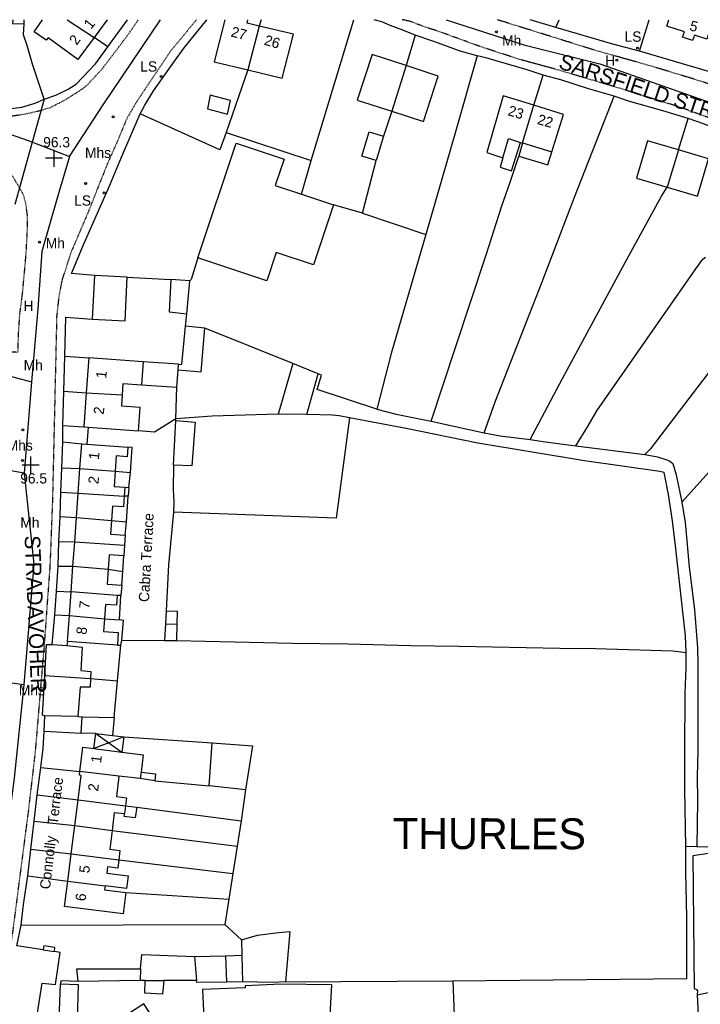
# Model space of a CAD drawing. Header units: metres. Extents: x 611948 to 1225781, y 656699 to 1316021.
# Tile 52 of 169: x 612360 to 612492, y 658052 to 658243. Entities that reach past the tile are written whole.
import ezdxf

# ---------------------------------------------------------------- set-up
doc = ezdxf.new("R2010")
doc.units = ezdxf.units.M
doc.linetypes.add('4696-16$0$PECK', pattern=[0.2, 0.1, -0.1])
for name, color, linetype in [('4696-16$0$BLD_INN_W', 253, 'Continuous'), ('4696-16$0$BLD_OTL_P', 253, 'Continuous'), ('4696-16$0$BLD_OTL_S', 253, 'Continuous'), ('4696-16$0$GEN_LIN_D', 253, 'Continuous'), ('4696-16$0$HT_CTRL', 253, 'Continuous'), ('4696-16$0$OTHER_SYM', 253, 'Continuous'), ('4696-16$0$POLE_SYMB', 253, 'Continuous'), ('4696-16$0$ROADS', 253, 'Continuous'), ('4696-16$0$ROADS_CTR', 253, 'Continuous'), ('4696-16$0$ROADS_PCK', 253, '4696-16$0$PECK'), ('4696-16$0$TEXT', 253, 'Continuous'), ('4696-16$0$WATER_FTR', 253, 'Continuous')]:
    doc.layers.add(name, color=color, linetype=linetype)
doc.styles.add('4696-16$0$STANDARD', font='txt')

# ---------------------------------------------------------------- blocks, each defined once
blk = doc.blocks.new('4696-16$0$13', base_point=(160450.170478, 242323.105036))
blk.add_circle((160450.170478, 242323.105036), 0.187958)
blk = doc.blocks.new('4696-16$0$35', base_point=(150.27109, 306.896499))
for p, q in [((150.27109, 308.539432), (150.27109, 305.253567)), ((151.914023, 306.896499), (148.62816, 306.896499))]:
    blk.add_line(p, q)
blk = doc.blocks.new('4696-16')
at = {"layer": '4696-16$0$BLD_INN_W', "flags": 128}
for points in [[(612369.368, 658243.251), (612374.565, 658239.793)], [(612406.607, 658241.997), (612404.395, 658233.529)], [(612435.075, 658234.344), (612432.299, 658225.504)], [(612457.676, 658219.369), (612459.843, 658226.677)], [(612453.831, 658216.473), (612454.959, 658220.197), (612457.258, 658219.475)], [(612457.676, 658219.369), (612463.331, 658217.618)], [(612487.919, 658218.015), (612485.702, 658210.784)], [(612384.114, 658176.948), (612383.758, 658172.502)], [(612390.868, 658175.402), (612390.943, 658176.467)], [(612373.07, 658170.905), (612380.092, 658170.531)], [(612371.837, 658156.242), (612378.669, 658155.776)], [(612380.521, 658152.626), (612380.432, 658150.928)], [(612371.496, 658151.507), (612380.432, 658150.928)], [(612371.152, 658146.742), (612377.98, 658146.203)], [(612370.813, 658142.035), (612380.49, 658141.416)], [(612370.474, 658137.326), (612377.297, 658136.727)], [(612379.045, 658131.682), (612370.114, 658132.339)], [(612369.783, 658127.747), (612376.606, 658127.14)], [(612365.012, 658116.155), (612373.88, 658115.56)], [(612374.899, 658104.925), (612377.441, 658103.113)], [(612374.899, 658104.925), (612378.16, 658104.531)], [(612380.351, 658104.24), (612377.441, 658103.113)], [(612377.441, 658103.113), (612374.53, 658101.986)], [(612377.441, 658103.113), (612379.981, 658101.302)], [(612374.53, 658101.986), (612379.981, 658101.302)], [(612379.393, 658096.622), (612371.832, 658097.572)], [(612383.691, 658097.417), (612383.52, 658096.165)], [(612371.467, 658092.077), (612380.679, 658090.918)], [(612380.679, 658090.918), (612380.477, 658089.313)], [(612370.835, 658087.049), (612378.074, 658086.139)], [(612370.146, 658081.576), (612379.358, 658080.418)], [(612369.479, 658076.274), (612376.72, 658075.363)], [(612364.696, 658062.978), (612366.883, 658062.642)], [(612394.026, 658061.693), (612394.416, 658057.019)], [(612400.066, 658061.79), (612400.245, 658056.727)], [(612383.609, 658059.312), (612383.528, 658057.032)], [(612384.493, 658057.048), (612388.074, 658057.017)]]:
    blk.add_lwpolyline(points, dxfattribs=at)
at = {"layer": '4696-16$0$BLD_OTL_P', "flags": 128}
for points in [[(612456.952, 658216.817), (612462.54, 658215.102), (612463.331, 658217.618)], [(612380.351, 658104.24), (612379.981, 658101.302)], [(612394.026, 658061.693), (612400.066, 658061.79)]]:
    blk.add_lwpolyline(points, dxfattribs=at)
at = {"layer": '4696-16$0$BLD_OTL_S', "flags": 128}
for points in [[(612358.792, 658243.251), (612358.777, 658242.496), (612360.996, 658242.461)], [(612360.996, 658242.461), (612361.038, 658243.251)], [(612374.565, 658239.793), (612371.439, 658235.507), (612365.645, 658239.714), (612365.263, 658239.266), (612362.963, 658240.92), (612364.584, 658243.251)], [(612369.368, 658243.251), (612374.565, 658239.793)], [(612377.131, 658243.251), (612374.565, 658239.793)], [(612399.924, 658243.251), (612397.835, 658235.098), (612404.395, 658233.529)], [(612406.607, 658241.997), (612404.235, 658242.575), (612404.406, 658243.251)], [(612404.395, 658233.529), (612411.019, 658231.931), (612413.216, 658240.415), (612406.607, 658241.997)], [(612406.607, 658241.997), (612404.395, 658233.529)], [(612494.683, 658243.25), (612493.419, 658239.496), (612490.991, 658240.278), (612490.624, 658239.202), (612488.706, 658239.845), (612489.052, 658240.913), (612485.622, 658242.016), (612486.038, 658243.25)], [(612435.075, 658234.344), (612428.471, 658236.479), (612425.62, 658227.664), (612432.299, 658225.504)], [(612432.299, 658225.504), (612438.475, 658223.508), (612441.325, 658232.322), (612435.075, 658234.344)], [(612435.075, 658234.344), (612432.299, 658225.504)], [(612396.552, 658225.949), (612400.452, 658224.945), (612401.001, 658227.616), (612397.1, 658228.641), (612396.552, 658225.949)], [(612459.843, 658226.677), (612453.918, 658228.499), (612450.75, 658217.494), (612453.831, 658216.473)], [(612457.676, 658219.369), (612459.843, 658226.677)], [(612463.331, 658217.618), (612465.612, 658224.903), (612459.843, 658226.677)], [(612429.279, 658215.952), (612426.526, 658216.775), (612427.95, 658221.528), (612430.701, 658220.705)], [(612430.701, 658220.705), (612429.279, 658215.952)], [(612394.717, 658197.113), (612402.121, 658219.347), (612411.425, 658216.248), (612409.723, 658211.133), (612414.828, 658209.433)], [(612453.831, 658216.473), (612453.291, 658214.665), (612455.514, 658213.94), (612457.258, 658219.475)], [(612457.676, 658219.369), (612456.952, 658216.817)], [(612457.258, 658219.475), (612457.676, 658219.369)], [(612487.919, 658218.015), (612481.901, 658219.795), (612479.757, 658212.543), (612485.702, 658210.784)], [(612485.702, 658210.784), (612491.56, 658209.053), (612493.704, 658216.304), (612487.919, 658218.015)], [(612487.919, 658218.015), (612485.702, 658210.784)], [(612414.828, 658209.433), (612421.032, 658207.366)], [(612421.032, 658207.366), (612417.156, 658195.727), (612409.892, 658198.145), (612408.066, 658192.667), (612394.717, 658197.113)], [(612374.635, 658193.677), (612374.223, 658185.214)], [(612374.223, 658185.214), (612380.605, 658184.903), (612381.017, 658193.366)], [(612381.017, 658193.366), (612374.635, 658193.677)], [(612389.448, 658192.883), (612389.129, 658186.635), (612392.578, 658186.221)], [(612393.154, 658192.634), (612389.448, 658192.883)], [(612392.578, 658186.221), (612393.154, 658192.634)], [(612390.868, 658175.402), (612395.369, 658175.022), (612396.086, 658183.484)], [(612390.943, 658176.467), (612391.567, 658176.416), (612392.335, 658183.871)], [(612396.086, 658183.484), (612392.335, 658183.871)], [(612373.549, 658177.693), (612373.07, 658170.905)], [(612384.114, 658176.948), (612373.549, 658177.693)], [(612390.943, 658176.467), (612384.114, 658176.948)], [(612413.112, 658176.599), (612410.261, 658166.777)], [(612418.01, 658174.619), (612413.112, 658176.599)], [(612390.63, 658172.018), (612390.868, 658175.402)], [(612390.868, 658175.402), (612390.943, 658176.467)], [(612415.861, 658166.745), (612418.01, 658174.619)], [(612380.092, 658170.531), (612380.248, 658172.75), (612383.758, 658172.502)], [(612373.07, 658170.905), (612372.607, 658164.337)], [(612373.07, 658170.905), (612380.092, 658170.531)], [(612383.758, 658172.502), (612390.63, 658172.018)], [(612383.188, 658163.591), (612383.508, 658168.119), (612379.94, 658168.371), (612380.092, 658170.531)], [(612389.984, 658156.923), (612390.457, 658165.575)], [(612390.457, 658165.575), (612394.164, 658165.246), (612393.527, 658156.792), (612389.984, 658156.923)], [(612415.861, 658166.745), (612410.261, 658166.777)], [(612372.607, 658164.337), (612373.442, 658164.278)], [(612373.442, 658164.278), (612383.188, 658163.591)], [(612371.837, 658156.242), (612372.183, 658161.043)], [(612372.183, 658161.043), (612373.148, 658160.973)], [(612373.148, 658160.973), (612381.115, 658160.399)], [(612381.115, 658160.399), (612380.981, 658158.541), (612378.879, 658158.693), (612378.669, 658155.776)], [(612371.496, 658151.507), (612371.837, 658156.242)], [(612371.837, 658156.242), (612378.669, 658155.776)], [(612378.669, 658155.776), (612378.453, 658152.775), (612380.521, 658152.626)], [(612380.521, 658152.626), (612381.294, 658152.57)], [(612381.294, 658152.57), (612381.172, 658150.874)], [(612371.152, 658146.742), (612371.496, 658151.507)], [(612371.496, 658151.507), (612380.432, 658150.928)], [(612380.432, 658150.928), (612380.281, 658148.838), (612378.181, 658148.989), (612377.98, 658146.203)], [(612381.172, 658150.874), (612380.432, 658150.928)], [(612370.813, 658142.035), (612371.152, 658146.742)], [(612371.152, 658146.742), (612377.98, 658146.203)], [(612377.98, 658146.203), (612377.79, 658143.561), (612380.63, 658143.356)], [(612380.63, 658143.356), (612380.49, 658141.416)], [(612370.474, 658137.326), (612370.813, 658142.035)], [(612370.813, 658142.035), (612380.49, 658141.416)], [(612380.49, 658141.416), (612380.339, 658139.323)], [(612380.339, 658139.323), (612377.499, 658139.527), (612377.297, 658136.727)], [(612370.114, 658132.339), (612370.474, 658137.326)], [(612370.474, 658137.326), (612377.297, 658136.727)], [(612377.297, 658136.727), (612377.089, 658133.845), (612379.93, 658133.641)], [(612379.93, 658133.641), (612379.785, 658131.629)], [(612369.783, 658127.747), (612370.114, 658132.339)], [(612379.045, 658131.682), (612370.114, 658132.339)], [(612379.045, 658131.682), (612378.906, 658129.759), (612376.806, 658129.911), (612376.606, 658127.14)], [(612379.785, 658131.629), (612379.045, 658131.682)], [(612369.423, 658122.751), (612369.783, 658127.747)], [(612369.783, 658127.747), (612376.606, 658127.14)], [(612376.606, 658127.14), (612376.427, 658124.658), (612379.268, 658124.453), (612379.095, 658122.054)], [(612365.012, 658116.155), (612365.369, 658122.137), (612366.449, 658122.158)], [(612366.449, 658122.158), (612369.293, 658121.993)], [(612369.293, 658121.993), (612372.28, 658121.67), (612372.029, 658117.104), (612373.952, 658116.921), (612373.88, 658115.56)], [(612379.095, 658122.054), (612369.423, 658122.751)], [(612365.035, 658108.346), (612364.553, 658108.457), (612365.012, 658116.155)], [(612365.012, 658116.155), (612373.88, 658115.56)], [(612373.88, 658115.56), (612373.791, 658113.877), (612371.851, 658113.86), (612371.44, 658108.21)], [(612371.44, 658108.21), (612365.035, 658108.346)], [(612372.063, 658104.982), (612372.242, 658108.146)], [(612372.242, 658108.146), (612378.446, 658108.005)], [(612378.446, 658108.005), (612378.16, 658104.531)], [(612374.899, 658104.925), (612372.063, 658104.982)], [(612374.53, 658101.986), (612374.899, 658104.925)], [(612374.899, 658104.925), (612378.16, 658104.531)], [(612378.16, 658104.531), (612380.351, 658104.24)], [(612371.832, 658097.572), (612372.42, 658102.252), (612374.53, 658101.986)], [(612396.887, 658094.778), (612397.466, 658103.092)], [(612397.466, 658103.092), (612405.301, 658102.503), (612403.965, 658093.975)], [(612374.53, 658101.986), (612379.981, 658101.302)], [(612379.981, 658101.302), (612384.114, 658100.782), (612383.691, 658097.417)], [(612371.467, 658092.077), (612372.059, 658096.788), (612371.738, 658096.828), (612371.832, 658097.572)], [(612379.393, 658096.622), (612371.832, 658097.572)], [(612379.393, 658096.622), (612378.898, 658092.691), (612380.871, 658092.444), (612380.679, 658090.918)], [(612383.52, 658096.165), (612379.393, 658096.622)], [(612383.691, 658097.417), (612386.504, 658097.066), (612386.339, 658095.749)], [(612386.339, 658095.749), (612383.52, 658096.165)], [(612403.965, 658093.975), (612396.887, 658094.778)], [(612370.835, 658087.049), (612371.467, 658092.077)], [(612371.467, 658092.077), (612380.679, 658090.918)], [(612382.839, 658090.646), (612382.575, 658088.543), (612380.414, 658088.815), (612380.477, 658089.313)], [(612380.679, 658090.918), (612382.839, 658090.646)], [(612380.477, 658089.313), (612378.504, 658089.561), (612378.074, 658086.139)], [(612370.146, 658081.576), (612370.835, 658087.049)], [(612370.835, 658087.049), (612378.074, 658086.139)], [(612378.074, 658086.139), (612377.617, 658082.5), (612379.589, 658082.252), (612379.358, 658080.418)], [(612369.479, 658076.274), (612370.146, 658081.576)], [(612370.146, 658081.576), (612379.358, 658080.418)], [(612379.358, 658080.418), (612379.156, 658078.812), (612377.185, 658079.06), (612377.032, 658077.844), (612381.164, 658077.324), (612380.852, 658074.843), (612376.72, 658075.363)], [(612380.757, 658074.082), (612380.24, 658069.971), (612368.866, 658071.402), (612369.479, 658076.274)], [(612369.479, 658076.274), (612376.72, 658075.363)], [(612376.72, 658075.363), (612376.624, 658074.601), (612380.757, 658074.082)], [(612364.696, 658062.978), (612359.574, 658063.75)], [(612363.324, 658049.151), (612364.54, 658056.509), (612367.099, 658056.25), (612368.007, 658062.465), (612366.883, 658062.642)], [(612366.883, 658062.642), (612366.994, 658063.453), (612364.816, 658063.784), (612364.696, 658062.978)], [(612383.609, 658059.312), (612383.855, 658062.097), (612394.026, 658061.693)], [(612400.066, 658061.79), (612403.203, 658061.971)], [(612403.203, 658061.971), (612403.384, 658056.753)], [(612371.493, 658056.836), (612371.205, 658059.312), (612383.609, 658059.312)], [(612367.814, 658049.535), (612368.045, 658056.362)], [(612368.045, 658056.362), (612371.514, 658056.245), (612371.284, 658049.418)], [(612383.528, 658057.032), (612371.493, 658056.836)], [(612384.493, 658057.048), (612383.528, 658057.032)], [(612388.074, 658057.017), (612387.845, 658054.372), (612384.4, 658054.586), (612384.493, 658057.048)], [(612384.493, 658057.048), (612388.074, 658057.017)], [(612394.416, 658057.019), (612388.074, 658057.017)], [(612400.245, 658056.727), (612394.523, 658056.681), (612394.416, 658057.019)], [(612410.812, 658056.323), (612403.868, 658056.018), (612403.886, 658055.623), (612395.624, 658055.261), (612395.866, 658049.741), (612408.988, 658050.316), (612408.258, 658036.898), (612419.612, 658036.28), (612420.697, 658056.218), (612410.812, 658056.323)], [(612403.384, 658056.753), (612400.245, 658056.727)], [(612377.566, 658048.189), (612383.148, 658039.606), (612389.802, 658043.932), (612384.22, 658052.515), (612377.566, 658048.189)]]:
    blk.add_lwpolyline(points, dxfattribs=at)
at = {"layer": '4696-16$0$GEN_LIN_D', "flags": 128}
for points in [[(612364.925, 658227.878), (612362.653, 658234.657), (612361.623, 658238.258), (612360.923, 658240.305), (612360.996, 658242.461)], [(612377.274, 658237.96), (612381.065, 658243.251)], [(612383.545, 658224.998), (612384.394, 658226.654), (612386.101, 658229.449), (612390.15, 658235.23), (612392.076, 658237.766), (612396.458, 658243.251)], [(612406.973, 658243.251), (612406.607, 658241.997)], [(612416.67, 658215.936), (612424.946, 658243.251)], [(612436.866, 658240.272), (612434.453, 658241.245), (612431.963, 658242.097), (612430.381, 658242.806), (612428.877, 658243.251)], [(612464.143, 658241.74), (612459.115, 658243.251)], [(612464.143, 658241.74), (612464.762, 658243.251)], [(612480.312, 658237.136), (612475.202, 658238.515), (612464.143, 658241.74)], [(612480.312, 658237.136), (612482.233, 658243.25)], [(612377.274, 658237.96), (612374.565, 658239.793)], [(612436.866, 658240.272), (612435.075, 658234.344)], [(612448.887, 658236.244), (612445.568, 658237.18), (612440.652, 658238.986), (612436.866, 658240.272)], [(612364.925, 658227.878), (612367.132, 658228.601), (612369.55, 658229.769), (612371.091, 658230.739), (612374.875, 658234.713), (612377.274, 658237.96)], [(612448.887, 658236.244), (612444.56, 658221.036), (612438.917, 658201.646)], [(612461.643, 658232.51), (612458.583, 658233.511), (612450.515, 658235.855), (612448.887, 658236.244)], [(612494.145, 658233.089), (612480.312, 658237.136)], [(612404.395, 658233.529), (612400.201, 658221.378)], [(612459.843, 658226.677), (612461.643, 658232.51)], [(612475.446, 658228.415), (612470.457, 658229.879), (612465.102, 658231.576), (612461.643, 658232.51)], [(612347.891, 658228.329), (612349.827, 658227.546), (612352.223, 658226.733), (612353.571, 658226.379), (612355.598, 658226.038), (612357.48, 658225.935), (612360.554, 658226.294), (612363.14, 658227.084), (612364.925, 658227.878)], [(612450.22, 658163.189), (612452.384, 658169.173), (612461.497, 658192.436), (612467.762, 658208.861), (612475.446, 658228.415)], [(612489.794, 658224.072), (612484.863, 658225.576), (612478.185, 658227.488), (612475.446, 658228.415)], [(612374.635, 658193.677), (612370.199, 658194.092), (612372.627, 658199.939), (612377.651, 658211.2), (612379.887, 658216.605), (612383.545, 658224.998)], [(612400.201, 658221.378), (612398.945, 658218.033), (612383.545, 658224.998)], [(612432.299, 658225.504), (612430.701, 658220.705)], [(612487.919, 658218.015), (612489.794, 658224.072)], [(612506.371, 658216.249), (612502.908, 658218.363), (612495.921, 658221.769), (612492.936, 658223.032), (612489.794, 658224.072)], [(612400.201, 658221.378), (612416.67, 658215.936)], [(612439.974, 658165.411), (612444.638, 658179.725), (612450.614, 658197.646), (612453.651, 658207.167), (612455.227, 658211.539), (612456.952, 658216.817)], [(612414.828, 658209.433), (612416.67, 658215.936)], [(612426.63, 658205.785), (612429.279, 658215.952)], [(612459.128, 658161.88), (612465.382, 658173.685), (612477.57, 658196.167), (612484.582, 658209.066), (612485.702, 658210.784)], [(612426.63, 658205.785), (612421.032, 658207.366)], [(612426.63, 658205.785), (612438.917, 658201.646)], [(612438.917, 658201.646), (612432.158, 658178.524), (612429.407, 658167.752)], [(612394.717, 658197.113), (612393.409, 658192.879), (612393.154, 658192.634)], [(612468.013, 658160.692), (612470.399, 658164.56), (612472.044, 658167.432), (612491.258, 658194.951), (612492.642, 658196.818), (612493.166, 658197.23)], [(612508.865, 658194.877), (612507.505, 658192.699), (612494.475, 658175.829), (612482.407, 658160.035), (612481.391, 658158.95)], [(612381.017, 658193.366), (612389.448, 658192.883)], [(612392.335, 658183.871), (612392.578, 658186.221)], [(612368.91, 658178.041), (612369.084, 658185.607), (612374.223, 658185.214)], [(612413.112, 658176.599), (612396.086, 658183.484)], [(612488.571, 658149.746), (612503.769, 658166.605), (612514.426, 658178.294), (612518.249, 658182.335)], [(612368.741, 658171.236), (612368.91, 658178.041)], [(612368.91, 658178.041), (612373.549, 658177.693)], [(612429.407, 658167.752), (612417.843, 658171.559), (612418.645, 658174.362), (612418.01, 658174.619)], [(612368.549, 658164.611), (612368.741, 658171.236)], [(612368.741, 658171.236), (612373.07, 658170.905)], [(612390.45, 658165.915), (612390.63, 658172.018)], [(612429.407, 658167.752), (612433.145, 658166.82), (612439.974, 658165.411)], [(612390.45, 658165.915), (612386.319, 658163.334), (612383.188, 658163.591)], [(612424.136, 658166.105), (612421.537, 658146.637), (612389.96, 658147.798)], [(612410.261, 658166.777), (612397.483, 658166.39), (612390.45, 658165.915)], [(612390.457, 658165.575), (612390.45, 658165.915)], [(612424.136, 658166.105), (612422.108, 658166.486), (612420.825, 658166.601), (612415.861, 658166.745)], [(612489.414, 658120.594), (612489.252, 658123.812), (612487.334, 658141.3), (612486.72, 658146.15), (612485.961, 658151.256), (612485.119, 658155.461), (612484.274, 658155.684), (612469.671, 658157.763), (612448.999, 658161.164), (612435.12, 658163.997), (612424.136, 658166.105)], [(612439.974, 658165.411), (612450.22, 658163.189)], [(612368.491, 658161.409), (612368.549, 658164.611)], [(612368.549, 658164.611), (612372.607, 658164.337)], [(612373.442, 658164.278), (612373.148, 658160.973)], [(612450.22, 658163.189), (612453.331, 658162.629), (612459.128, 658161.88)], [(612368.349, 658156.365), (612368.491, 658161.409)], [(612368.491, 658161.409), (612372.183, 658161.043)], [(612459.128, 658161.88), (612462.117, 658161.418), (612468.013, 658160.692)], [(612381.609, 658155.501), (612381.994, 658160.313), (612381.115, 658160.399)], [(612468.013, 658160.692), (612481.391, 658158.95)], [(612481.391, 658158.95), (612483.801, 658158.497), (612485.43, 658158.008), (612486.155, 658157.762), (612486.786, 658157.234), (612487.468, 658155.067), (612488.571, 658149.746)], [(612368.16, 658151.66), (612368.349, 658156.365)], [(612368.349, 658156.365), (612371.837, 658156.242)], [(612378.669, 658155.776), (612381.609, 658155.501)], [(612389.984, 658156.923), (612389.897, 658152.12), (612390.021, 658149.821), (612389.96, 658147.798)], [(612381.294, 658152.57), (612381.609, 658155.501)], [(612368.011, 658146.935), (612368.16, 658151.66)], [(612368.16, 658151.66), (612371.496, 658151.507)], [(612380.853, 658145.943), (612381.172, 658150.874)], [(612488.571, 658149.746), (612489.186, 658145.817), (612489.994, 658137.19), (612490.975, 658128.846), (612491.577, 658121.516), (612491.657, 658118.437), (612491.624, 658101.511), (612491.519, 658096.608), (612491.571, 658091.867), (612491.462, 658083.023)], [(612367.764, 658142.109), (612368.011, 658146.935)], [(612368.011, 658146.935), (612371.152, 658146.742)], [(612377.98, 658146.203), (612380.853, 658145.943)], [(612389.96, 658147.798), (612389.017, 658137.579), (612388.569, 658128.688)], [(612380.63, 658143.356), (612380.853, 658145.943)], [(612367.616, 658137.345), (612367.764, 658142.109)], [(612367.764, 658142.109), (612370.813, 658142.035)], [(612380.159, 658136.327), (612380.339, 658139.323)], [(612367.31, 658132.497), (612367.616, 658137.345)], [(612367.616, 658137.345), (612370.474, 658137.326)], [(612377.297, 658136.727), (612380.159, 658136.327)], [(612379.93, 658133.641), (612380.159, 658136.327)], [(612366.978, 658127.93), (612367.31, 658132.497)], [(612367.31, 658132.497), (612370.114, 658132.339)], [(612379.5, 658126.951), (612379.785, 658131.629)], [(612366.449, 658122.158), (612366.978, 658127.93)], [(612366.978, 658127.93), (612369.783, 658127.747)], [(612376.606, 658127.14), (612379.5, 658126.951)], [(612379.977, 658123), (612380.303, 658126.787), (612379.5, 658126.951)], [(612388.569, 658128.688), (612388.418, 658126.163)], [(612388.569, 658128.688), (612390.672, 658128.588), (612390.621, 658126.066)], [(612388.418, 658126.163), (612388.219, 658122.959)], [(612388.418, 658126.163), (612390.621, 658126.066)], [(612390.621, 658126.066), (612390.562, 658122.904)], [(612369.423, 658122.751), (612369.293, 658121.993)], [(612379.095, 658122.054), (612379.795, 658122.016)], [(612379.128, 658115.141), (612379.795, 658122.016)], [(612379.795, 658122.016), (612379.977, 658123)], [(612379.977, 658123), (612388.219, 658122.959)], [(612388.219, 658122.959), (612390.562, 658122.904)], [(612390.562, 658122.904), (612413.077, 658122.419), (612423.844, 658122.267), (612435.953, 658121.961), (612445.297, 658121.862), (612464.872, 658121.42), (612471.794, 658121.394), (612486.807, 658120.944), (612489.414, 658120.594)], [(612489.302, 658082.921), (612489.126, 658094.101), (612489.105, 658101.382), (612489.187, 658112.668), (612489.41, 658117.714), (612489.414, 658120.594)], [(612373.88, 658115.56), (612379.128, 658115.141)], [(612378.446, 658108.005), (612379.128, 658115.141)], [(612364.913, 658105.363), (612365.035, 658108.346)], [(612371.44, 658108.21), (612372.242, 658108.146)], [(612364.269, 658098.328), (612364.698, 658101.999), (612364.913, 658105.363)], [(612364.913, 658105.363), (612372.063, 658104.982)], [(612380.351, 658104.24), (612397.466, 658103.092)], [(612363.571, 658093.053), (612364.269, 658098.328)], [(612364.269, 658098.328), (612371.832, 658097.572)], [(612386.339, 658095.749), (612396.887, 658094.778)], [(612362.951, 658087.901), (612363.571, 658093.053)], [(612363.571, 658093.053), (612371.467, 658092.077)], [(612403.965, 658093.975), (612403.1, 658087.996)], [(612382.839, 658090.646), (612403.1, 658087.996)], [(612362.315, 658082.487), (612362.951, 658087.901)], [(612362.951, 658087.901), (612370.835, 658087.049)], [(612403.1, 658087.996), (612402.334, 658083.1)], [(612378.074, 658086.139), (612402.334, 658083.1)], [(612491.462, 658083.023), (612493.383, 658082.96), (612495.601, 658083.083), (612503.294, 658085.633), (612504.863, 658086.262)], [(612402.334, 658083.1), (612401.497, 658077.763)], [(612491.462, 658083.023), (612489.302, 658082.921)], [(612361.734, 658077.354), (612362.315, 658082.487)], [(612362.315, 658082.487), (612370.146, 658081.576)], [(612444.17, 658056.943), (612489.535, 658057.439), (612489.505, 658069.321), (612489.317, 658078.02), (612489.302, 658082.921)], [(612500.241, 658082.608), (612490.684, 658081.168), (612490.966, 658055.515), (612491.366, 658055.295), (612491.586, 658055.035), (612491.546, 658054.275)], [(612379.358, 658080.418), (612401.497, 658077.763)], [(612360.439, 658067.746), (612360.921, 658071.796), (612361.734, 658077.354)], [(612361.734, 658077.354), (612369.479, 658076.274)], [(612401.497, 658077.763), (612400.693, 658072.806)], [(612380.757, 658074.082), (612400.693, 658072.806)], [(612400.693, 658072.806), (612399.928, 658067.89)], [(612359.574, 658063.75), (612360.439, 658067.746)], [(612360.439, 658067.746), (612399.928, 658067.89)], [(612399.928, 658067.89), (612403.186, 658064.931)], [(612403.186, 658064.931), (612406.249, 658065.811), (612410.32, 658066.35), (612412.558, 658066.533), (612411.726, 658056.774)], [(612403.186, 658064.931), (612403.203, 658061.971)], [(612371.493, 658056.836), (612368.13, 658056.951), (612368.045, 658056.362)], [(612411.726, 658056.774), (612409.148, 658056.664), (612403.384, 658056.753)], [(612411.726, 658056.774), (612444.17, 658056.943)], [(612444.17, 658056.943), (612445.097, 658031.941)], [(612491.546, 658054.275), (612505.242, 658057.156)], [(612491.546, 658054.275), (612492.047, 658043.799)]]:
    blk.add_lwpolyline(points, dxfattribs=at)
at = {"layer": '4696-16$0$ROADS', "flags": 128}
for points in [[(612377.274, 658237.96), (612381.065, 658243.251)], [(612383.545, 658224.998), (612384.394, 658226.654), (612386.101, 658229.449), (612390.15, 658235.23), (612392.076, 658237.766), (612396.458, 658243.251)], [(612436.866, 658240.272), (612434.453, 658241.245), (612431.963, 658242.097), (612430.381, 658242.806), (612428.877, 658243.251)], [(612464.143, 658241.74), (612459.115, 658243.251)], [(612480.312, 658237.136), (612475.202, 658238.515), (612464.143, 658241.74)], [(612448.887, 658236.244), (612445.568, 658237.18), (612440.652, 658238.986), (612436.866, 658240.272)], [(612364.925, 658227.878), (612367.132, 658228.601), (612369.55, 658229.769), (612371.091, 658230.739), (612374.875, 658234.713), (612377.274, 658237.96)], [(612461.643, 658232.51), (612458.583, 658233.511), (612450.515, 658235.855), (612448.887, 658236.244)], [(612494.145, 658233.089), (612480.312, 658237.136)], [(612475.446, 658228.415), (612470.457, 658229.879), (612465.102, 658231.576), (612461.643, 658232.51)], [(612347.891, 658228.329), (612349.827, 658227.546), (612352.223, 658226.733), (612353.571, 658226.379), (612355.598, 658226.038), (612357.48, 658225.935), (612360.554, 658226.294), (612363.14, 658227.084), (612364.925, 658227.878)], [(612489.794, 658224.072), (612484.863, 658225.576), (612478.185, 658227.488), (612475.446, 658228.415)], [(612364.925, 658227.878), (612359.239, 658207.423)], [(612364.925, 658227.878), (612359.239, 658207.423)], [(612374.635, 658193.677), (612370.199, 658194.092), (612372.627, 658199.939), (612377.651, 658211.2), (612379.887, 658216.605), (612383.545, 658224.998)], [(612506.371, 658216.249), (612502.908, 658218.363), (612495.921, 658221.769), (612492.936, 658223.032), (612489.794, 658224.072)], [(612374.635, 658193.677), (612374.223, 658185.214)], [(612368.91, 658178.041), (612369.084, 658185.607), (612374.223, 658185.214)], [(612368.741, 658171.236), (612368.91, 658178.041)], [(612368.549, 658164.611), (612368.741, 658171.236)], [(612368.491, 658161.409), (612368.549, 658164.611)], [(612368.349, 658156.365), (612368.491, 658161.409)], [(612368.16, 658151.66), (612368.349, 658156.365)], [(612368.011, 658146.935), (612368.16, 658151.66)], [(612367.764, 658142.109), (612368.011, 658146.935)], [(612367.616, 658137.345), (612367.764, 658142.109)], [(612367.31, 658132.497), (612367.616, 658137.345)], [(612366.978, 658127.93), (612367.31, 658132.497)], [(612366.449, 658122.158), (612366.978, 658127.93)], [(612365.012, 658116.155), (612365.369, 658122.137), (612366.449, 658122.158)], [(612365.035, 658108.346), (612364.553, 658108.457), (612365.012, 658116.155)], [(612364.913, 658105.363), (612365.035, 658108.346)], [(612364.269, 658098.328), (612364.698, 658101.999), (612364.913, 658105.363)], [(612363.571, 658093.053), (612364.269, 658098.328)], [(612362.951, 658087.901), (612363.571, 658093.053)], [(612362.315, 658082.487), (612362.951, 658087.901)], [(612361.734, 658077.354), (612362.315, 658082.487)], [(612360.439, 658067.746), (612360.921, 658071.796), (612361.734, 658077.354)], [(612359.574, 658063.75), (612360.439, 658067.746)], [(612491.546, 658054.275), (612505.242, 658057.156)], [(612491.546, 658054.275), (612492.047, 658043.799)]]:
    blk.add_lwpolyline(points, dxfattribs=at)
at = {"layer": '4696-16$0$ROADS_CTR', "flags": 128}
for points in [[(612262.094, 658243.251), (612250.7, 658223.033), (612249.647, 658221.669), (612249.513, 658220.169), (612250.918, 658218.516), (612266.577, 658202.546), (612274.227, 658194.02), (612276.851, 658192.911), (612293.9, 658188.961), (612309.664, 658186.005), (612321.047, 658184.213), (612335.857, 658180.294), (612348.185, 658176.864), (612362.451, 658173.072)], [(612298.024, 658243.251), (612306.888, 658239.791), (612335.29, 658229.044), (612361.772, 658219.833), (612369.832, 658216.763)], [(612369.832, 658216.763), (612376.357, 658226.741), (612387.459, 658243.251)], [(612442.864, 658243.251), (612457.931, 658238.356), (612472.633, 658234.684), (612495.538, 658226.703), (612504.214, 658223.58), (612509.42, 658220.456), (612523.996, 658206.227), (612533.941, 658190.647)], [(612369.832, 658216.763), (612367.529, 658209.086), (612364.459, 658198.34), (612363.692, 658187.209), (612362.451, 658173.072)], [(612362.451, 658173.072), (612361.004, 658155.353)], [(612361.004, 658155.353), (612344.717, 658158.232), (612338.617, 658159.439)], [(612361.004, 658155.353), (612362.924, 658137.699), (612360.967, 658114.318)], [(612360.967, 658114.318), (612349.571, 658115.914), (612343.855, 658117.417), (612320.358, 658120.513), (612304.426, 658122.365), (612303.712, 658122.193), (612303.092, 658121.758), (612302.351, 658121.041), (612300.967, 658119.417), (612299.147, 658118.017), (612298.521, 658116.673), (612234.521, 658124.612)], [(612360.967, 658114.318), (612359.086, 658096.248), (612354.096, 658058.635), (612350.641, 658026.779)]]:
    blk.add_lwpolyline(points, dxfattribs=at)
at = {"layer": '4696-16$0$ROADS_PCK', "flags": 128}
for points in [[(612357.169, 658178.895), (612359.818, 658178.839), (612359.953, 658182.839), (612360.186, 658186.267), (612360.724, 658190.363), (612361.413, 658197.986), (612361.696, 658203.397), (612361.659, 658205.319), (612361.352, 658207.54), (612360.866, 658209.399), (612358.933, 658212.677), (612357.03, 658215.486), (612354.457, 658217.562), (612353.159, 658218.23), (612336.302, 658225.672), (612313.181, 658234.717), (612290.095, 658243.251)], [(612304.48, 658243.251), (612328.336, 658233.89), (612347.84, 658226.491), (612349.324, 658225.809), (612350.322, 658225.483), (612353.46, 658224.707), (612354.891, 658224.487), (612356.337, 658224.411), (612358.072, 658224.513), (612361.176, 658224.983), (612363.846, 658225.583), (612366.144, 658226.254), (612369.069, 658227.76), (612372.04, 658229.656), (612373.176, 658230.492), (612376.199, 658233.784), (612381.008, 658240.122), (612383.178, 658243.251)], [(612394.437, 658243.251), (612389.262, 658236.951), (612382.918, 658227.486), (612380.904, 658224.046), (612379.106, 658219.711), (612377.113, 658215.211), (612373.355, 658205.775), (612370.139, 658198.251), (612368.363, 658192.855), (612367.745, 658189.642), (612367.321, 658185.693), (612366.508, 658150.147), (612366.029, 658137.654), (612364.891, 658122.007), (612363.151, 658101.328), (612361.829, 658089.999), (612358.626, 658065.309), (612356.908, 658053.794), (612355.839, 658045.971), (612355.645, 658042.546), (612356.205, 658038.395), (612357.033, 658033.85), (612358.861, 658030.425), (612360.817, 658027.502), (612363.475, 658024.572), (612366.612, 658021.632), (612370.16, 658019.2), (612385.984, 658008.943), (612406.949, 657995.504), (612413.893, 657991.297), (612424.166, 657985.575), (612434.604, 657979.594), (612438.296, 657977.985), (612445.83, 657974.31), (612453.45, 657971.297), (612459.858, 657968.919), (612467.028, 657966.438), (612471.458, 657964.942), (612479.941, 657962.825), (612490.357, 657960.656)], [(612540.928, 658158.71), (612532.59, 658156.659), (612528.653, 658171.968), (612527.707, 658176.39), (612527.14, 658179.84), (612527.389, 658181.466), (612528.031, 658184.479), (612529.234, 658187.463), (612529.637, 658189.351), (612528.969, 658191.819), (612526.947, 658196.002), (612523.134, 658201.809), (612518.137, 658207.794), (612514.38, 658211.723), (612509.474, 658216.089), (612506.11, 658218.345), (612501.68, 658220.88), (612495.142, 658223.755), (612487.809, 658226.413), (612475.43, 658230.275), (612464.625, 658233.488), (612456.822, 658235.617), (612448.989, 658238.207), (612441.231, 658241.038), (612438.726, 658241.831), (612435.992, 658242.879), (612434.342, 658243.251)], [(612701.017, 658243.25), (612701.715, 658241.25), (612702.049, 658239.457), (612701.743, 658237.931), (612701.154, 658236.499), (612700.026, 658234.778), (612698.892, 658233.496), (612696.676, 658232.192), (612688.704, 658229.618), (612683.27, 658228.192), (612672.709, 658226.048), (612664.181, 658224.202), (612653.499, 658222.114), (612644.397, 658220.038), (612625.087, 658216.124), (612617.81, 658214.803), (612609.512, 658212.522), (612603.686, 658210.689), (612597.541, 658208.147), (612586.406, 658203.281), (612581.388, 658201.961), (612575.93, 658200.74), (612569.032, 658199.521), (612561.275, 658197.96), (612548.958, 658195.74), (612543.88, 658195.16), (612540.76, 658195), (612538.261, 658195.259), (612537.181, 658195.659), (612534.602, 658197.338), (612528.295, 658204.93), (612523.756, 658210.004), (612519.999, 658213.932), (612511.609, 658221.572), (612507.832, 658224.419), (612502.553, 658227.439), (612496.06, 658230.074), (612490.967, 658231.716), (612482.716, 658234.217), (612471.451, 658237.401), (612452.729, 658243.251)]]:
    blk.add_lwpolyline(points, dxfattribs=at)
at = {"layer": '4696-16$0$WATER_FTR', "flags": 128}
for points in [[(612415.861, 658166.745), (612418.01, 658174.619)], [(612429.407, 658167.752), (612417.843, 658171.559), (612418.645, 658174.362), (612418.01, 658174.619)], [(612429.407, 658167.752), (612433.145, 658166.82), (612439.974, 658165.411)], [(612424.136, 658166.105), (612422.108, 658166.486), (612420.825, 658166.601), (612415.861, 658166.745)], [(612489.414, 658120.594), (612489.252, 658123.812), (612487.334, 658141.3), (612486.72, 658146.15), (612485.961, 658151.256), (612485.119, 658155.461), (612484.274, 658155.684), (612469.671, 658157.763), (612448.999, 658161.164), (612435.12, 658163.997), (612424.136, 658166.105)], [(612439.974, 658165.411), (612450.22, 658163.189)], [(612450.22, 658163.189), (612453.331, 658162.629), (612459.128, 658161.88)], [(612459.128, 658161.88), (612462.117, 658161.418), (612468.013, 658160.692)], [(612468.013, 658160.692), (612481.391, 658158.95)], [(612481.391, 658158.95), (612483.801, 658158.497), (612485.43, 658158.008), (612486.155, 658157.762), (612486.786, 658157.234), (612487.468, 658155.067), (612488.571, 658149.746)], [(612488.571, 658149.746), (612489.186, 658145.817), (612489.994, 658137.19), (612490.975, 658128.846), (612491.577, 658121.516), (612491.657, 658118.437), (612491.624, 658101.511), (612491.519, 658096.608), (612491.571, 658091.867), (612491.462, 658083.023)], [(612489.302, 658082.921), (612489.126, 658094.101), (612489.105, 658101.382), (612489.187, 658112.668), (612489.41, 658117.714), (612489.414, 658120.594)], [(612491.462, 658083.023), (612489.302, 658082.921)]]:
    blk.add_lwpolyline(points, dxfattribs=at)
at = {"layer": '4696-16$0$HT_CTRL'}
for p in [(612366.78, 658216.382), (612362.272, 658156.939)]:
    blk.add_blockref('4696-16$0$35', p, dxfattribs=at)
at = {"layer": '4696-16$0$OTHER_SYM'}
for p in [(612452.618, 658240.877), (612475.97, 658235.427), (612378.296, 658224.436), (612372.944, 658211.509), (612364.021, 658200.153), (612360.783, 658163.74), (612360.718, 658157.797)]:
    blk.add_blockref('4696-16$0$13', p, dxfattribs=at)
at = {"layer": '4696-16$0$POLE_SYMB'}
for p in [(612479.928, 658237.725), (612387.588, 658232.218), (612376.52, 658209.677)]:
    blk.add_blockref('4696-16$0$13', p, dxfattribs=at)
at = {"layer": '4696-16$0$BLD_OTL_S', "style": '4696-16$0$STANDARD'}
for s, rotation, p in [('1', 51.50001, (612373.977, 658241.268)), ('27', -14.9, (612400.98, 658240.039)), ('5', -15.8, (612489.902, 658241.226)), ('2', 53.80001, (612371.197, 658238.183)), ('26', -16.4, (612407.413, 658238.443)), ('23', -16.6, (612454.671, 658224.773)), ('22', -15.7, (612460.386, 658223.062)), ('1', 83.20002, (612376.899, 658173.63)), ('2', 83.20002, (612376.425, 658166.654)), ('1', 83.20002, (612375.475, 658157.885)), ('2', 83.20002, (612375.396, 658153.181)), ('Cabra Terrace', 86.90002, (612385.223, 658130.35)), ('7', 82.90002, (612373.639, 658128.991)), ('8', 82.90002, (612373.069, 658123.982)), ('1', 82.90002, (612375.92, 658099.104)), ('Connolly   Terrace', 83.20002, (612366.019, 658074.628)), ('2', 82.90002, (612375.35, 658093.602)), ('5', 82.90002, (612373.639, 658077.757)), ('6', 82.90002, (612372.906, 658072.337))]:
    blk.add_text(s, height=2, rotation=rotation, dxfattribs=at).set_placement(p)
at = {"layer": '4696-16$0$HT_CTRL', "style": '4696-16$0$STANDARD'}
for s, p in [('96.3', (612364.708, 658218.512)), ('96.5', (612360.25, 658153.366))]:
    blk.add_text(s, height=2, rotation=-0.1, dxfattribs=at).set_placement(p)
at = {"layer": '4696-16$0$OTHER_SYM', "style": '4696-16$0$STANDARD'}
for s, p in [('Mh', (612453.69, 658238.218)), ('H', (612473.673, 658234.313)), ('Mhs', (612372.817, 658216.46)), ('Mh', (612365.204, 658198.955)), ('H', (612360.901, 658186.775)), ('Mh', (612360.92, 658175.307)), ('Mhs', (612357.64, 658159.758)), ('Mh', (612360.276, 658144.796)), ('Mhs', (612359.986, 658112.324))]:
    blk.add_text(s, height=2, rotation=-0.1, dxfattribs=at).set_placement(p)
at = {"layer": '4696-16$0$POLE_SYMB', "style": '4696-16$0$STANDARD'}
for p in [(612477.443, 658238.976), (612383.534, 658233.19), (612370.715, 658207.205)]:
    blk.add_text('LS', height=2, rotation=-0.1, dxfattribs=at).set_placement(p)
at = {"layer": '4696-16$0$ROADS', "style": '4696-16$0$STANDARD'}
for s, rotation, p in [('SARSFIELD STREET', -18.4, (612464.466, 658233.868)), ('SARSFIELD STREET', -18.4, (612464.466, 658233.868)), ('STRADAVOHER', -87.60002, (612361.094, 658143.241)), ('STRADAVOHER', -87.60002, (612361.094, 658143.241))]:
    blk.add_text(s, height=3, rotation=rotation, dxfattribs=at).set_placement(p)
at = {"layer": '4696-16$0$TEXT', "style": '4696-16$0$STANDARD'}
blk.add_text('THURLES', height=6, rotation=-0.1, dxfattribs=at).set_placement((612432.51, 658082.531))
blk = doc.blocks.new('OS Mapping')
blk.add_blockref('4696-16', (0, 0))

msp = doc.modelspace()

# ---------------------------------------------------------------- block references
msp.add_blockref('OS Mapping', (0, 0))

doc.saveas('drawing.dxf')
